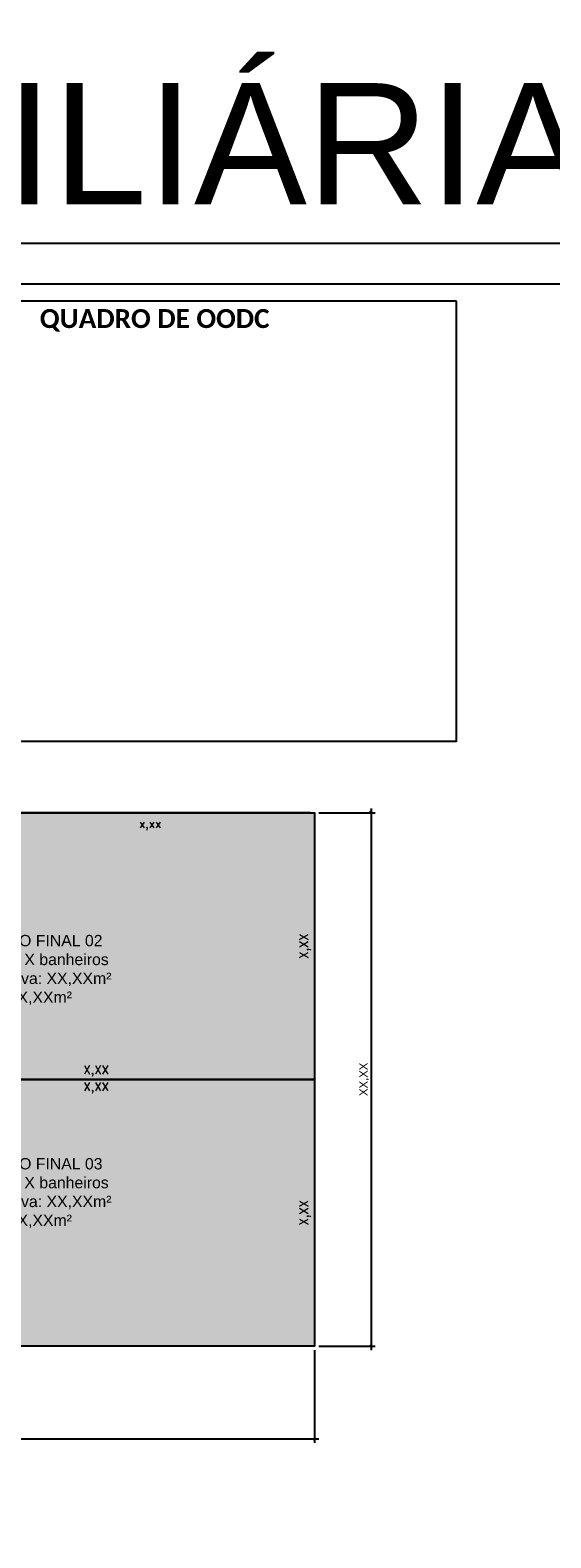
# Model space of a CAD drawing. Header units: millimetres. Extents: x -111 to 66, y -121 to 191.
# Tile 35 of 43: x 13 to 26, y 55 to 92. Entities that reach past the tile are written whole.
import ezdxf
from ezdxf.enums import TextEntityAlignment as Align

# ---------------------------------------------------------------- set-up
doc = ezdxf.new("R2010")
doc.units = ezdxf.units.MM
for name, color, linetype in [('2', 2, 'Continuous'), ('_CONSTR_COMP', 253, 'Continuous'), ('_CONSTR_PRINC', 5, 'Continuous'), ('_COTAS_EXT', 1, 'Continuous'), ('_COTAS_INT', 2, 'Continuous'), ('_TEXTO_PRINCIPAL', 3, 'Continuous'), ('Texto', 1, 'Continuous')]:
    doc.layers.add(name, color=color, linetype=linetype)
doc.styles.add('Arial', font='arial.ttf')
doc.styles.add('ROMANS', font='romans')
doc.styles.get("Standard").update_dxf_attribs({"font": 'txt.shx'})
doc.dimstyles.new('_LINHA CHAMADA', dxfattribs={"dimtxt": 0.2, "dimasz": 0.06, "dimexe": 0.1, "dimexo": 0.1, "dimgap": 0.05, "dimtad": 1, "dimzin": 1, "dimtxsty": 'Arial', "dimblk": 'OBLIQUE', "dimcen": 2.5, "dimdle": 0.1, "dimclrd": 256, "dimclre": 256, "dimclrt": 2, "dimadec": 0, "dimazin": 0, "dimtfac": 1, "dimtmove": 0, "dimatfit": 3, "dimfxl": 1, "dimarcsym": 0})
doc.dimstyles.new('SEM LINHA 3 CHAMADA', dxfattribs={"dimtxt": 0.21, "dimasz": 0.06, "dimexe": 0.05, "dimexo": 0.05, "dimgap": 0.01, "dimtad": 1, "dimdec": 3, "dimzin": 1, "dimtxsty": 'Standard', "dimblk": 'OBLIQUE', "dimcen": 2.5, "dimdle": 0.05, "dimse1": 1, "dimse2": 1, "dimsd1": 1, "dimsd2": 1, "dimclrd": 256, "dimclre": 256, "dimclrt": 2, "dimadec": 0, "dimazin": 0, "dimtfac": 1, "dimtdec": 3, "dimtmove": 0, "dimatfit": 3, "dimfxl": 1, "dimarcsym": 0})
doc.dimstyles.new('SEM LINHA CHAMADA', dxfattribs={"dimtxt": 0.21, "dimasz": 0.06, "dimexe": 0.05, "dimexo": 0.05, "dimgap": 0.01, "dimtad": 1, "dimzin": 1, "dimtxsty": 'Standard', "dimblk": 'OBLIQUE', "dimcen": 2.5, "dimdle": 0.05, "dimse1": 1, "dimse2": 1, "dimsd1": 1, "dimsd2": 1, "dimclrd": 256, "dimclre": 256, "dimclrt": 2, "dimadec": 0, "dimazin": 0, "dimtfac": 1, "dimtmove": 0, "dimatfit": 3, "dimfxl": 1, "dimarcsym": 0})

# ---------------------------------------------------------------- blocks, each defined once
blk = doc.blocks.new('_OBLIQUE')
at = {"color": 0, "linetype": 'ByBlock'}
blk.add_line((-0.5, -0.5), (0.5, 0.5), dxfattribs=at)
blk = doc.blocks.new('*D203')
at = {"layer": '_COTAS_EXT', "lineweight": -2}
for p, q in [((11.613, 73.689), (12.322, 73.689)), ((12.222, 73.789), (12.222, 72.589)), ((19.563, 72.689), (12.122, 72.689))]:
    blk.add_line(p, q, dxfattribs=at)
at = {"layer": 'Defpoints', "color": 0}
for p in [(11.513, 73.689), (12.222, 72.689), (19.663, 72.689)]:
    blk.add_point(p, dxfattribs=at)
at = {"layer": '_COTAS_EXT', "lineweight": -2, "xscale": 0.06, "yscale": 0.06, "zscale": 0.06}
for p, rotation in [((12.222, 73.689), 89.9999999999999), ((12.222, 72.689), 269.9999999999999)]:
    blk.add_blockref('_OBLIQUE', p, dxfattribs=dict(at, rotation=rotation))
at = {"layer": '_COTAS_EXT', "color": 2, "insert": (12.053, 73.189), "char_height": 0.2, "attachment_point": 5, "rotation": 90, "style": 'Arial'}
blk.add_mtext('X,XX', dxfattribs=at)
blk = doc.blocks.new('*D204')
at = {"layer": '_COTAS_EXT', "lineweight": -2}
for p, q in [((-9.637, 59.389), (-9.637, 57.091)), ((19.663, 59.389), (19.663, 57.091)), ((-9.737, 57.191), (19.763, 57.191))]:
    blk.add_line(p, q, dxfattribs=at)
at = {"layer": 'Defpoints', "color": 0}
for p in [(-9.637, 59.489), (19.663, 59.489), (19.663, 57.191)]:
    blk.add_point(p, dxfattribs=at)
at = {"layer": '_COTAS_EXT', "lineweight": -2, "xscale": 0.06, "yscale": 0.06, "zscale": 0.06, "rotation": 180}
blk.add_blockref('_OBLIQUE', (-9.637, 57.191), dxfattribs=at)
at = {"layer": '_COTAS_EXT', "lineweight": -2, "xscale": 0.06, "yscale": 0.06, "zscale": 0.06}
blk.add_blockref('_OBLIQUE', (19.663, 57.191), dxfattribs=at)
at = {"layer": '_COTAS_EXT', "color": 2, "insert": (5.013, 57.361), "char_height": 0.2, "attachment_point": 5, "style": 'Arial'}
blk.add_mtext('XX,XX', dxfattribs=at)
blk = doc.blocks.new('*D227')
at = {"layer": '_COTAS_EXT', "lineweight": -2}
for p, q in [((21.061, 72.789), (21.061, 59.389)), ((19.763, 72.689), (21.161, 72.689)), ((19.763, 59.489), (21.161, 59.489))]:
    blk.add_line(p, q, dxfattribs=at)
at = {"layer": 'Defpoints', "color": 0}
for p in [(19.663, 72.689), (19.663, 59.489), (21.061, 59.489)]:
    blk.add_point(p, dxfattribs=at)
at = {"layer": '_COTAS_EXT', "lineweight": -2, "xscale": 0.06, "yscale": 0.06, "zscale": 0.06}
for p, rotation in [((21.061, 72.689), 90), ((21.061, 59.489), 270)]:
    blk.add_blockref('_OBLIQUE', p, dxfattribs=dict(at, rotation=rotation))
at = {"layer": '_COTAS_EXT', "color": 2, "insert": (20.892, 66.089), "char_height": 0.2, "attachment_point": 5, "rotation": 90, "style": 'Arial'}
blk.add_mtext('XX,XX', dxfattribs=at)
blk = doc.blocks.new('*D263')
at = {"layer": 'Defpoints', "color": 0}
for p in [(19.201, 66.089), (19.201, 59.489), (19.561, 59.489)]:
    blk.add_point(p, dxfattribs=at)
at = {"layer": '_COTAS_INT', "color": 2, "insert": (19.429, 62.789), "char_height": 0.21, "attachment_point": 5, "rotation": 90}
blk.add_mtext('X,XX', dxfattribs=at)
blk = doc.blocks.new('*D264')
at = {"layer": 'Defpoints', "color": 0}
for p in [(8.363, 65.68), (19.663, 65.741), (19.663, 65.68)]:
    blk.add_point(p, dxfattribs=at)
at = {"layer": '_COTAS_INT', "color": 2, "insert": (14.253, 65.874), "char_height": 0.21, "attachment_point": 5}
blk.add_mtext('X,XX', dxfattribs=at)
blk = doc.blocks.new('*D269')
at = {"layer": 'Defpoints', "color": 0}
for p in [(19.201, 72.689), (19.201, 66.089), (19.561, 66.089)]:
    blk.add_point(p, dxfattribs=at)
at = {"layer": '_COTAS_INT', "color": 2, "insert": (19.429, 69.389), "char_height": 0.21, "attachment_point": 5, "rotation": 90}
blk.add_mtext('X,XX', dxfattribs=at)
blk = doc.blocks.new('*D270')
at = {"layer": 'Defpoints', "color": 0}
for p in [(8.363, 66.1), (19.663, 66.161), (19.663, 66.1)]:
    blk.add_point(p, dxfattribs=at)
at = {"layer": '_COTAS_EXT', "color": 2, "insert": (14.253, 66.294), "char_height": 0.21, "attachment_point": 5}
blk.add_mtext('X,XX', dxfattribs=at)
blk = doc.blocks.new('*D346')
at = {"layer": 'Defpoints', "color": 0}
for p in [(11.513, 72.689), (19.663, 72.689), (19.663, 72.254)]:
    blk.add_point(p, dxfattribs=at)
at = {"layer": '_COTAS_INT', "color": 2, "insert": (15.588, 72.386), "char_height": 0.21, "attachment_point": 5}
blk.add_mtext('x,xx', dxfattribs=at)

msp = doc.modelspace()

# ---------------------------------------------------------------- hatches: boundary and pattern name
at = {"layer": '_CONSTR_COMP'}
h = msp.add_hatch(color=253, dxfattribs=at)
h.dxf.hatch_style = 1
h.paths.add_polyline_path([(6.5131, 71.8387), (11.5131, 71.8387), (11.5131, 72.6887), (19.6631, 72.6887), (19.6631, 66.0887), (8.3631, 66.0887), (8.3631, 67.0887), (8.3131, 67.0887), (8.3131, 68.8887), (6.5131, 68.8887), (6.5131, 71.8387), (11.5131, 71.8387)])
h = msp.add_hatch(color=253, dxfattribs=at)
h.dxf.hatch_style = 1
h.paths.add_polyline_path([(6.5131, 63.2887), (8.3631, 63.2887), (8.3631, 66.0887), (19.6631, 66.0887), (19.6631, 59.4887), (11.5131, 59.4887), (11.5131, 60.3387), (6.5131, 60.3387)])

# ---------------------------------------------------------------- linework, layer by layer
at = {"color": 1}
msp.add_lwpolyline([(52.7129, 2.6747), (52.7129, 86.7747), (-66.1871, 86.7747), (-66.1871, 2.6747)], close=True, dxfattribs=at)
at = {"color": 5}
msp.add_lwpolyline([(-63.6871, 85.7747), (51.7129, 85.7747), (51.7129, 3.6747), (-63.6871, 3.6747)], close=True, dxfattribs=at)
at = {"layer": '_CONSTR_PRINC'}
msp.add_line((19.6631, 59.4887), (11.5131, 59.4887), dxfattribs=at)
for points in [[(6.5131, 71.8387), (11.5131, 71.8387), (11.5131, 72.6887), (19.6631, 72.6887), (19.6631, 66.0887), (8.3631, 66.0887), (8.3631, 67.0887), (8.3131, 67.0887), (8.3131, 68.8887), (6.5131, 68.8887), (6.5131, 71.8387), (11.5131, 71.8387)], [(6.5131, 63.2887), (8.3631, 63.2887), (8.3631, 66.0887), (19.6631, 66.0887), (19.6631, 59.4887), (11.5131, 59.4887), (11.5131, 60.3387), (6.5131, 60.3387)]]:
    msp.add_lwpolyline(points, close=True, dxfattribs=at)
at = {"layer": 'Texto'}
msp.add_lwpolyline([(23.1735, 85.3495), (7.6786, 85.3495), (7.6786, 74.4567), (23.1735, 74.4567)], close=True, dxfattribs=at)

# ---------------------------------------------------------------- texts
at = {"layer": '2', "style": 'Arial'}
msp.add_text('MODELO PARA INCORPORAÇÃO IMOBILIÁRIA', height=3, dxfattribs=at).set_placement((-19.8791, 89.1982), align=Align.MIDDLE)
at = {"layer": '_TEXTO_PRINCIPAL', "char_height": 0.28, "attachment_point": 1, "style": 'Arial'}
for s, insert in [('\\pxi-6.8693;APARTAMENTO FINAL 02\\PX Dormitórios e X banheiros\\P\\pi-7.8646;Área Total Privativa: XX,XXm²\\PACC Privativa: XX,XXm²', (11.598, 69.6632)), ('\\pxi-6.8693;APARTAMENTO FINAL 03\\PX Dormitórios e X banheiros\\P\\pi-7.8646;Área Total Privativa: XX,XXm²\\PACC Privativa: XX,XXm²', (11.598, 64.1404))]:
    msp.add_mtext(s, dxfattribs=dict(at, insert=insert))
at = {"layer": 'Texto', "insert": (7.5674, 85.1523), "char_height": 0.5605, "attachment_point": 1, "style": 'ROMANS'}
msp.add_mtext_dynamic_manual_height_columns('\\pxr-1.1833qc;{\\H0.83332x;\\fCalibri|b1|i0|c0|p34;\\C2;QUADRO DE OODC}', width=15.359772, gutter_width=18.5445, heights=[41.236], dxfattribs=at).dxf.set("width", 15.606127)

# ---------------------------------------------------------------- dimensions: what is measured, and where the dimension line sits
at = {"layer": '_COTAS_EXT'}
for base, p1, p2, text, picture, middle in [((12.2225, 72.6887), (11.5131, 73.6887), (19.6631, 72.6887), 'X,XX', '*D203', (12.0528, 73.1887)), ((21.0614, 59.4887), (19.6631, 72.6887), (19.6631, 59.4887), 'XX,XX', '*D227', (20.8917, 66.0887))]:
    dim = msp.add_linear_dim(base=base, p1=p1, p2=p2, angle=90, text=text, dimstyle='_LINHA CHAMADA', dxfattribs=at)
    dim.commit()
    dim.dimension.update_dxf_attribs({"geometry": picture, "text_midpoint": middle})
dim = msp.add_linear_dim(base=(19.6631, 66.1614), p1=(8.3631, 66.0997), p2=(19.6631, 66.0997), text='X,XX', dimstyle='SEM LINHA CHAMADA', dxfattribs=at)
dim.commit()
dim.dimension.update_dxf_attribs({"geometry": '*D270', "text_midpoint": (14.2528, 66.1614), "dimtype": 160})
dim = msp.add_linear_dim(base=(19.6631, 57.1914), p1=(-9.6369, 59.4887), p2=(19.6631, 59.4887), text='XX,XX', dimstyle='_LINHA CHAMADA', dxfattribs=at)
dim.commit()
dim.dimension.update_dxf_attribs({"geometry": '*D204', "text_midpoint": (5.0131, 57.3611)})
at = {"layer": '_COTAS_INT'}
dim = msp.add_linear_dim(base=(19.6631, 72.254), p1=(11.5131, 72.6887), p2=(19.6631, 72.6887), text='x,xx', dimstyle='SEM LINHA 3 CHAMADA', dxfattribs=at)
dim.commit()
dim.dimension.update_dxf_attribs({"geometry": '*D346', "text_midpoint": (15.5881, 72.3865)})
for base, p1, p2, picture, middle in [((19.5611, 66.0887), (19.2013, 72.6887), (19.2013, 66.0887), '*D269', (19.4286, 69.3887)), ((19.5611, 59.4887), (19.2013, 66.0887), (19.2013, 59.4887), '*D263', (19.4286, 62.7887))]:
    dim = msp.add_linear_dim(base=base, p1=p1, p2=p2, angle=90, text='X,XX', dimstyle='SEM LINHA CHAMADA', dxfattribs=at)
    dim.commit()
    dim.dimension.update_dxf_attribs({"geometry": picture, "text_midpoint": middle})
dim = msp.add_linear_dim(base=(19.6631, 65.7414), p1=(8.3631, 65.6797), p2=(19.6631, 65.6797), text='X,XX', dimstyle='SEM LINHA CHAMADA', dxfattribs=at)
dim.commit()
dim.dimension.update_dxf_attribs({"geometry": '*D264', "text_midpoint": (14.2528, 65.7414), "dimtype": 160})

doc.saveas('drawing.dxf')
